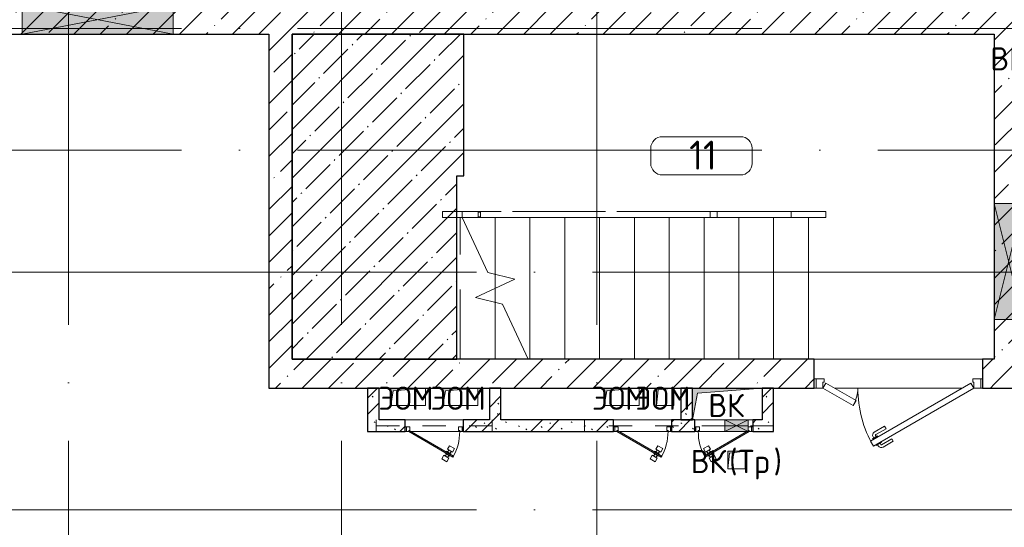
# Model space of a CAD drawing. Header units: millimetres. Extents: x -30540 to 173936, y -11730 to 122288.
# Tile 97 of 116: x 96233 to 104718, y 81500 to 85875. Entities that reach past the tile are written whole.
import ezdxf

# ---------------------------------------------------------------- set-up
doc = ezdxf.new("R2010")
doc.units = ezdxf.units.MM
for name, pattern in [('3_ Штрих_ 1 х 1 мм', [400, 200, -200]), ('ADSK_Линия сетки', [5000, 4000, -500, 0, -500]), ('ADSK_Сверху_3_', [900, 600, -300]), ('ADSK_Сверху_5_', [900, 600, -300]), ('Штриховая', [1000, 600, -400])]:
    doc.linetypes.add(name, pattern=pattern)
for name, color, linetype, lineweight in [('_Сверху_ - Линия разреза ограждения', 7, 'ADSK_Сверху_5_', 18), ('_Сверху_ - Перила', 7, 'ADSK_Сверху_5_', 18), ('A-____-NOTE-TEXT', 7, 'Continuous', 18), ('A-AREA-____-IDEN', 7, 'Continuous', 9), ('A-DOOR-____-MCUT', 7, 'Continuous', 9), ('A-DOOR-____-OTLN', 7, 'Continuous', 18), ('A-DOOR-FRAM-MCUT', 7, 'Continuous', 9), ('A-FLOR-____-MCUT', 7, 'Continuous', 40), ('A-FLOR-____-OTLN', 7, 'Continuous', 18), ('A-FLOR-____-PATT', 7, 'Continuous', 18), ('A-GLAZ-____-MCUT', 7, 'Continuous', 9), ('A-GLAZ-____-OTLN', 7, 'Continuous', 18), ('A-WALL-____-MCUT', 7, 'Continuous', 40), ('A-WALL-____-PATT', 7, 'Continuous', 40), ('I-WALL-____-MCUT', 7, 'Continuous', 40), ('I-WALL-____-OTLN', 7, 'Continuous', 18), ('M-EQPM-____-OTLN', 7, 'Continuous', 18), ('S-BEAM-____-OTLN', 7, 'Continuous', 18), ('S-GRID-____-OTLN', 7, 'Continuous', 9), ('S-STRS-____-MBND', 7, 'ADSK_Сверху_5_', 18), ('S-STRS-____-OTLN', 7, 'Continuous', 18), ('Ограждение', 7, 'Continuous', 18), ('Опоры', 7, 'Continuous', 18), ('Перила', 7, 'Continuous', 18), ('Поручни', 7, 'Continuous', 18)]:
    doc.layers.add(name, color=color, linetype=linetype, lineweight=lineweight)
doc.styles.add('GOST Common', font='GOST_Common.ttf', dxfattribs={"height": 200})
doc.styles.add('GOST Common_4', font='GOST_Common.ttf', dxfattribs={"height": 250})
pattern_1 = [(45, (0, 0), (-228.0985, 228.0985), []), (45, (228.1, 0), (-228.0985, 228.0985), [403.225, -80.645, 6.706, -73.939])]
pattern_2 = [(135, (300.56, 377.28), (-565.6854, 6e-14), [10, -790]), (135, (349.8, 474.73), (-565.6854, 6e-14), [10, -790]), (135, (423.93, 473.06), (-565.6854, 6e-14), [10, -790]), (135, (229.92, 447.9), (-565.6854, 6e-14), [10, -790]), (135, (155.08, 447.9), (-565.6854, 6e-14), [10, -790]), (135, (114.9, 369.03), (-565.6854, 6e-14), [10, -790]), (135, (132.43, 285.8), (-565.6854, 6e-14), [10, -790]), (135, (214.66, 322), (-565.6854, 6e-14), [10, -790]), (135, (198.16, 261.88), (-565.6854, 6e-14), [10, -790]), (135, (45.2, 272.9), (-565.6854, 6e-14), [10, -790]), (135, (42.32, 336.16), (-565.6854, 6e-14), [10, -790]), (135, (92.26, 192.24), (-565.6854, 6e-14), [10, -790]), (135, (7.07, 149.2), (-565.6854, 6e-14), [10, -790]), (135, (80.6, 95.1), (-565.6854, 6e-14), [10, -790]), (135, (79.53, 36.94), (-565.6854, 6e-14), [10, -790]), (135, (153.87, 74.56), (-565.6854, 6e-14), [10, -790]), (135, (228.35, 124.8), (-565.6854, 6e-14), [10, -790]), (135, (279.75, 180.4), (-565.6854, 6e-14), [10, -790]), (135, (282.9, 31.63), (-565.6854, 6e-14), [10, -790]), (135, (377.38, 53.45), (-565.6854, 6e-14), [10, -790]), (135, (352.28, 102.7), (-565.6854, 6e-14), [10, -790]), (135, (354.05, 0), (-565.6854, 6e-14), [10, -790]), (135, (553.23, 16.45), (-565.6854, 6e-14), [10, -790]), (135, (542.38, 63.45), (-565.6854, 6e-14), [10, -790]), (135, (536.58, 239.3), (-565.6854, 6e-14), [10, -790]), (135, (475.85, 203.9), (-565.6854, 6e-14), [10, -790]), (135, (475.85, 316.54), (-565.6854, 6e-14), [10, -790]), (135, (520.8, 408.7), (-565.6854, 6e-14), [10, -790]), (135, (551.1, 470.8), (-565.6854, 6e-14), [10, -790]), (135, (235.25, 537.93), (-565.6854, 6e-14), [10, -790]), (135, (407.25, 547.65), (-565.6854, 6e-14), [10, -790]), (135, (94.5, 558.6), (-565.6854, 6e-14), [10, -790]), (135, (46.4, 532.3), (-565.6854, 6e-14), [10, -790]), (135, (85.56, 465.04), (-565.6854, 6e-14), [10, -790]), (135, (355.53, 181.14), (-565.6854, 6e-14), [10, -790]), (135, (362.23, 243.6), (-565.6854, 6e-14), [10, -790]), (135, (413.45, 344.1), (-565.6854, 6e-14), [10, -790]), (135, (286.3, 273.25), (-565.6854, 6e-14), [10, -790]), (135, (423.02, 263.72), (-565.6854, 6e-14), [10, -790]), (135, (162.94, 190.2), (-565.6854, 6e-14), [10, -790]), (135, (470.25, 120.93), (-565.6854, 6e-14), [10, -790]), (135, (484.48, 9.78), (-565.6854, 6e-14), [10, -790]), (45, (0, 212.13), (-565.6854, 0), []), (45, (212.13, 0), (-565.6854, 0), []), (45, (353.55, 0), (-565.6854, 0), []), (45, (0, 353.55), (-565.6854, 0), [])]

# ---------------------------------------------------------------- blocks, each defined once
blk = doc.blocks.new('АР_Дверь двупольная - 1450х2100h_1000_300__ЛК_EIS60-4318561-01 ЭМ')
at = {"layer": 'A-DOOR-____-MCUT', "color": 254, "lineweight": 15, "true_color": 0xcccccc}
for p, q in [((-650, 125), (216, 625)), ((216, 625), (241, 581.7)), ((241, 581.7), (-625, 81.7)), ((390.2, 275), (365.2, 231.7)), ((650, 125), (390.2, 275)), ((365.2, 231.7), (625, 81.7)), ((-625, 81.7), (-650, 125)), ((625, 81.7), (650, 125))]:
    blk.add_line(p, q, dxfattribs=at)
at = {"layer": 'A-DOOR-____-OTLN', "color": 254, "lineweight": 5, "true_color": 0xcccccc}
for p, q in [((43.8, 583.3), (132.6, 634.6)), ((56.3, 561.7), (145.1, 612.9)), ((190.4, 619.4), (147.1, 594.4)), ((147.1, 594.4), (151.1, 587.5)), ((157.9, 600.7), (151.9, 611.1)), ((179.5, 613.2), (173.5, 623.6)), ((194.4, 612.5), (190.4, 619.4)), ((56.3, 561.7), (43.8, 583.3)), ((106.3, 475), (195.1, 526.3)), ((180.1, 537.3), (176.1, 544.2)), ((223.4, 562.3), (180.1, 537.3)), ((190.9, 543.5), (196.9, 533.1)), ((212.5, 556), (218.6, 545.6)), ((219.4, 569.2), (223.4, 562.3)), ((106.3, 475), (118.8, 453.4)), ((118.8, 453.4), (207.6, 504.7))]:
    blk.add_line(p, q, dxfattribs=at)
for centre, radius, start, end in [((147.6, 608.6), 30, 30, 120), ((147.6, 608.6), 4.99, 30, 120), ((192.6, 530.6), 4.99, 300, 30), ((192.6, 530.6), 30, 300, 30)]:
    blk.add_arc(centre, radius, start, end, dxfattribs=at)
at = {"layer": 'A-DOOR-____-OTLN', "color": 254, "lineweight": 13, "true_color": 0xcccccc}
for centre, radius, start, end in [((-650, 125), 1000, 0, 30), ((650, 125), 300, 150, 180)]:
    blk.add_arc(centre, radius, start, end, dxfattribs=at)
at = {"layer": 'A-DOOR-FRAM-MCUT', "color": 254, "lineweight": 15, "true_color": 0xcccccc}
for p, q in [((-710, 125), (-725, 125)), ((-710, 125), (-650, 125)), ((-710, 45), (-710, 125)), ((-650, 125), (-650, 75)), ((710, 125), (650, 125)), ((650, 125), (650, 75)), ((710, 45), (710, 125)), ((710, 125), (725, 125)), ((-710, 45), (-725, 45)), ((-640, 45), (-710, 45)), ((-650, 75), (-640, 75)), ((-640, 75), (-640, 45)), ((650, 75), (640, 75)), ((640, 75), (640, 45)), ((640, 45), (710, 45)), ((710, 45), (725, 45))]:
    blk.add_line(p, q, dxfattribs=at)
blk = doc.blocks.new('АР_Отверстие прямоугольное - ОВВ-4520822-01 ЭМ')
at = {"layer": 'A-GLAZ-____-OTLN', "lineweight": 13, "true_color": 0xf9f9f9}
blk.add_hatch(color=7, dxfattribs=at).paths.add_polyline_path([(-525, 125), (-525, -125), (775, -125), (775, 125)])
at = {"layer": 'A-GLAZ-____-MCUT', "color": 254, "lineweight": 15, "true_color": 0xcccccc}
for p, q in [((-525, 125), (-525, -125)), ((775, 125), (775, -125))]:
    blk.add_line(p, q, dxfattribs=at)
at = {"layer": 'A-GLAZ-____-OTLN', "color": 254, "lineweight": 5, "true_color": 0xcccccc}
for p, q in [((775, 125), (-525, -125)), ((-525, 125), (775, -125))]:
    blk.add_line(p, q, dxfattribs=at)
at = {"layer": 'A-GLAZ-____-OTLN', "color": 254, "lineweight": 13, "true_color": 0xcccccc}
for p, q in [((775, 125), (-525, 125)), ((-525, 125), (-525, -125)), ((775, -125), (775, 125)), ((-525, -125), (775, -125))]:
    blk.add_line(p, q, dxfattribs=at)
blk = doc.blocks.new('АР_Отверстие прямоугольное - ВК_К-4526024-01 ЭМ')
at = {"layer": 'A-GLAZ-____-OTLN', "lineweight": 13, "true_color": 0xf9f9f9}
blk.add_hatch(color=7, dxfattribs=at).paths.add_polyline_path([(25, 50), (25, -50), (225, -50), (225, 50)])
at = {"layer": 'A-GLAZ-____-MCUT', "color": 254, "lineweight": 15, "true_color": 0xcccccc}
for p, q in [((25, 50), (25, -50)), ((225, 50), (225, -50))]:
    blk.add_line(p, q, dxfattribs=at)
at = {"layer": 'A-GLAZ-____-OTLN', "color": 254, "lineweight": 5, "true_color": 0xcccccc}
for p, q in [((225, 50), (25, -50)), ((25, 50), (225, -50))]:
    blk.add_line(p, q, dxfattribs=at)
at = {"layer": 'A-GLAZ-____-OTLN', "color": 254, "lineweight": 13, "true_color": 0xcccccc}
for p, q in [((225, 50), (25, 50)), ((25, 50), (25, -50)), ((225, -50), (225, 50)), ((25, -50), (225, -50))]:
    blk.add_line(p, q, dxfattribs=at)
blk = doc.blocks.new('АР_Дверь однопольная - 500х1300h_400__ВК_СС-4500923-01 ЭМ')
at = {"layer": 'A-DOOR-____-MCUT', "color": 254, "lineweight": 15, "true_color": 0xcccccc}
for p, q in [((161.1, 270), (-220, 50)), ((-200, 50), (166.1, 261.3)), ((166.1, 261.3), (161.1, 270)), ((-220, 50), (-215, 41.3)), ((-215, 41.3), (-210, 44.2)), ((-210, 44.2), (-200, 50))]:
    blk.add_line(p, q, dxfattribs=at)
at = {"layer": 'A-DOOR-____-OTLN', "color": 254, "lineweight": 5, "true_color": 0xcccccc}
for p, q in [((109.4, 309.5), (66.1, 284.5)), ((66.1, 284.5), (83.6, 254.2)), ((83.6, 254.2), (126.9, 279.2)), ((136.9, 261.8), (93.6, 236.8)), ((104.9, 243.3), (94.9, 260.7)), ((126.9, 279.2), (109.4, 309.5)), ((125.6, 255.3), (115.6, 272.6)), ((139.4, 257.5), (136.9, 261.8)), ((93.6, 236.8), (96.1, 232.5)), ((103.6, 219.5), (101.1, 223.8)), ((146.9, 244.5), (103.6, 219.5)), ((156.9, 227.2), (113.6, 202.2)), ((113.6, 202.2), (131.1, 171.9)), ((114.9, 226), (124.9, 208.7)), ((131.1, 171.9), (174.4, 196.9)), ((135.6, 238), (145.6, 220.7)), ((144.4, 248.8), (146.9, 244.5)), ((174.4, 196.9), (156.9, 227.2))]:
    blk.add_line(p, q, dxfattribs=at)
at = {"layer": 'A-DOOR-____-OTLN', "color": 254, "lineweight": 13, "true_color": 0xcccccc}
blk.add_arc((-220, 50), 440, 360, 30, dxfattribs=at)
at = {"layer": 'A-DOOR-FRAM-MCUT', "color": 254, "lineweight": 15, "true_color": 0xcccccc}
for p, q in [((-240, 50), (-250, 50)), ((-240, 10), (-250, 10)), ((-220, 50), (-240, 50)), ((-240, 50), (-240, 10)), ((-240, 10), (-210, 10)), ((-220, 40), (-220, 50)), ((-210, 40), (-220, 40)), ((-210, 10), (-210, 40)), ((220, 40), (210, 40)), ((210, 40), (210, 10)), ((210, 10), (240, 10)), ((240, 50), (220, 50)), ((220, 50), (220, 40)), ((240, 10), (240, 50)), ((240, 50), (250, 50)), ((240, 10), (250, 10))]:
    blk.add_line(p, q, dxfattribs=at)
blk = doc.blocks.new('АР_Отверстие прямоугольное - ОВВ-4527978-01 ЭМ')
at = {"layer": 'A-GLAZ-____-OTLN', "lineweight": 13, "true_color": 0xf9f9f9}
blk.add_hatch(color=7, dxfattribs=at).paths.add_polyline_path([(-375, -125), (625, -125), (625, 125), (-375, 125)])
at = {"layer": 'A-GLAZ-____-MCUT', "color": 254, "lineweight": 15, "true_color": 0xcccccc}
for p, q in [((-375, 125), (-375, -125)), ((625, 125), (625, -125))]:
    blk.add_line(p, q, dxfattribs=at)
at = {"layer": 'A-GLAZ-____-OTLN', "color": 254, "lineweight": 5, "true_color": 0xcccccc}
for p, q in [((625, 125), (-375, -125)), ((-375, 125), (625, -125))]:
    blk.add_line(p, q, dxfattribs=at)
at = {"layer": 'A-GLAZ-____-OTLN', "color": 254, "lineweight": 13, "true_color": 0xcccccc}
for p, q in [((625, 125), (-375, 125)), ((-375, 125), (-375, -125)), ((625, -125), (625, 125)), ((-375, -125), (625, -125))]:
    blk.add_line(p, q, dxfattribs=at)
blk = doc.blocks.new('Ограждение - Ограждение-3997223-01 ЭМ')
at = {"layer": '_Сверху_ - Линия разреза ограждения', "color": 254, "linetype": 'ADSK_Сверху_3_', "lineweight": 13, "true_color": 0xcccccc}
for p in [(36847.3, 29070.4), (37545, 29070.4)]:
    blk.add_line(p, (34847.5, 29070.4), dxfattribs=at)
at = {"layer": 'Поручни', "color": 254, "lineweight": 13, "true_color": 0xcccccc}
for p, q in [((34847.5, 29020.4), (34847.5, 29070.4)), ((36847.3, 29020.4), (34847.5, 29020.4)), ((37545, 29020.4), (34847.5, 29020.4)), ((37545, 29070.4), (37545, 29020.4))]:
    blk.add_line(p, q, dxfattribs=at)
blk = doc.blocks.new('Тип перил - Перила_Внутренний_-4052597-01 ЭМ')
at = {"layer": 'Перила', "color": 254, "lineweight": 13, "true_color": 0xcccccc}
for p, q in [((36909.5, 29070.4), (36847.3, 29070.4)), ((36847.3, 29070.4), (36847.3, 29020.4)), ((36847.3, 29020.4), (36909.5, 29020.4)), ((36909.5, 29020.4), (36909.5, 29070.4)), ((36909.5, 29070.4), (37545, 29070.4)), ((37545, 29020.4), (36909.5, 29020.4)), ((37545, 29070.4), (37545, 29020.4))]:
    blk.add_line(p, q, dxfattribs=at)
blk = doc.blocks.new('Тип перил - Перила_Внутренний_-V87-01 ЭМ')
at = {"layer": '_Сверху_ - Перила', "color": 254, "linetype": 'ADSK_Сверху_3_', "lineweight": 13, "true_color": 0xcccccc}
for p, q in [((34847.5, 29020.4), (34847.5, 29070.4)), ((37545, 29070.4), (34847.5, 29070.4)), ((37545, 29020.4), (34847.5, 29020.4)), ((37545, 29020.4), (37545, 29070.4))]:
    blk.add_line(p, q, dxfattribs=at)
blk = doc.blocks.new('PRJ_Опора_Прямоугольная_КТорцу_1эт - PRJ_Опора_Прямоугольная_КТорцу_1эт-V88-01 ЭМ')
at = {"layer": 'Опоры', "color": 254, "lineweight": 13, "true_color": 0xcccccc}
for p, q in [((0, 20), (-20, 20)), ((-20, 20), (-20, -20)), ((-20, -20), (0, -20))]:
    blk.add_line(p, q, dxfattribs=at)
blk = doc.blocks.new('Ограждение - Ограждение-4052674-01 ЭМ')
at = {"layer": '_Сверху_ - Линия разреза ограждения', "color": 254, "linetype": 'ADSK_Сверху_3_', "lineweight": 13, "true_color": 0xcccccc}
for p, q in [((34542.5, 29020.4), (34542.5, 29070.4)), ((34710.6, 29070.4), (34542.5, 29070.4)), ((34542.5, 29020.4), (34542.5, 29070.4)), ((34710.6, 29070.4), (34542.5, 29070.4)), ((34710.6, 29020.4), (34542.5, 29020.4)), ((34710.6, 29020.4), (34542.5, 29020.4))]:
    blk.add_line(p, q, dxfattribs=at)
at = {"layer": 'Поручни', "color": 254, "lineweight": 13, "true_color": 0xcccccc}
for p, q in [((34710.6, 29070.4), (34710.6, 29020.4)), ((34710.6, 29070.4), (34710.6, 29020.4)), ((34847.5, 29070.4), (34710.6, 29070.4)), ((34847.5, 29020.4), (34710.6, 29020.4)), ((34847.5, 29070.4), (34847.5, 29020.4))]:
    blk.add_line(p, q, dxfattribs=at)
blk = doc.blocks.new('Ограждение - Ограждение-4052812-01 ЭМ')
at = {"layer": 'Поручни', "color": 254, "lineweight": 13, "true_color": 0xcccccc}
for p, q in [((37545, 29020.4), (37545, 29070.4)), ((37845, 29070.4), (37545, 29070.4)), ((37845, 29020.4), (37545, 29020.4)), ((37845, 29070.4), (37845, 29020.4))]:
    blk.add_line(p, q, dxfattribs=at)
blk = doc.blocks.new('АР_Дверь однопольная - 500х1300h_400__ЭОМ_СС_EI60-V89-01 ЭМ')
at = {"layer": 'A-DOOR-____-MCUT', "color": 254, "lineweight": 15, "true_color": 0xcccccc}
for p, q in [((-161.1, 270), (-166.1, 261.3)), ((-166.1, 261.3), (215, 41.3)), ((220, 50), (-161.1, 270)), ((215, 41.3), (220, 50))]:
    blk.add_line(p, q, dxfattribs=at)
at = {"layer": 'A-DOOR-____-OTLN', "color": 254, "lineweight": 5, "true_color": 0xcccccc}
for p, q in [((-139.4, 257.5), (-136.9, 261.8)), ((-136.9, 261.8), (-93.6, 236.8)), ((-126.9, 279.2), (-109.4, 309.5)), ((-83.6, 254.2), (-126.9, 279.2)), ((-125.6, 255.3), (-115.6, 272.6)), ((-109.4, 309.5), (-66.1, 284.5)), ((-104.9, 243.3), (-94.9, 260.7)), ((-66.1, 284.5), (-83.6, 254.2)), ((-174.4, 196.9), (-156.9, 227.2)), ((-131.1, 171.9), (-174.4, 196.9)), ((-156.9, 227.2), (-113.6, 202.2)), ((-144.4, 248.8), (-146.9, 244.5)), ((-146.9, 244.5), (-103.6, 219.5)), ((-135.6, 238), (-145.6, 220.7)), ((-113.6, 202.2), (-131.1, 171.9)), ((-114.9, 226), (-124.9, 208.7)), ((-103.6, 219.5), (-101.1, 223.8)), ((-93.6, 236.8), (-96.1, 232.5))]:
    blk.add_line(p, q, dxfattribs=at)
at = {"layer": 'A-DOOR-____-OTLN', "color": 254, "lineweight": 13, "true_color": 0xcccccc}
blk.add_arc((220, 50), 440, 150, 180, dxfattribs=at)
at = {"layer": 'A-DOOR-FRAM-MCUT', "color": 254, "lineweight": 15, "true_color": 0xcccccc}
for p, q in [((-240, 50), (-250, 50)), ((-240, 10), (-250, 10)), ((-220, 50), (-240, 50)), ((-240, 50), (-240, 10)), ((-240, 10), (-210, 10)), ((-220, 40), (-220, 50)), ((-210, 40), (-220, 40)), ((-210, 10), (-210, 40)), ((220, 40), (210, 40)), ((210, 40), (210, 10)), ((210, 10), (240, 10)), ((240, 50), (220, 50)), ((220, 50), (220, 40)), ((240, 10), (240, 50)), ((240, 50), (250, 50)), ((240, 10), (250, 10))]:
    blk.add_line(p, q, dxfattribs=at)
blk = doc.blocks.new('АР_Дверь однопольная - 500х1300h_400__ВК_СС-4505114-01 ЭМ')
at = {"layer": 'A-DOOR-____-MCUT', "color": 254, "lineweight": 15, "true_color": 0xcccccc}
for p, q in [((-161.1, 270), (-166.1, 261.3)), ((-166.1, 261.3), (215, 41.3)), ((220, 50), (-161.1, 270)), ((215, 41.3), (220, 50))]:
    blk.add_line(p, q, dxfattribs=at)
at = {"layer": 'A-DOOR-____-OTLN', "color": 254, "lineweight": 5, "true_color": 0xcccccc}
for p, q in [((-139.4, 257.5), (-136.9, 261.8)), ((-136.9, 261.8), (-93.6, 236.8)), ((-126.9, 279.2), (-109.4, 309.5)), ((-83.6, 254.2), (-126.9, 279.2)), ((-125.6, 255.3), (-115.6, 272.6)), ((-109.4, 309.5), (-66.1, 284.5)), ((-104.9, 243.3), (-94.9, 260.7)), ((-66.1, 284.5), (-83.6, 254.2)), ((-174.4, 196.9), (-156.9, 227.2)), ((-131.1, 171.9), (-174.4, 196.9)), ((-156.9, 227.2), (-113.6, 202.2)), ((-144.4, 248.8), (-146.9, 244.5)), ((-146.9, 244.5), (-103.6, 219.5)), ((-135.6, 238), (-145.6, 220.7)), ((-113.6, 202.2), (-131.1, 171.9)), ((-114.9, 226), (-124.9, 208.7)), ((-103.6, 219.5), (-101.1, 223.8)), ((-93.6, 236.8), (-96.1, 232.5))]:
    blk.add_line(p, q, dxfattribs=at)
at = {"layer": 'A-DOOR-____-OTLN', "color": 254, "lineweight": 13, "true_color": 0xcccccc}
blk.add_arc((220, 50), 440, 150, 180, dxfattribs=at)
at = {"layer": 'A-DOOR-FRAM-MCUT', "color": 254, "lineweight": 15, "true_color": 0xcccccc}
for p, q in [((-240, 50), (-250, 50)), ((-240, 10), (-250, 10)), ((-220, 50), (-240, 50)), ((-240, 50), (-240, 10)), ((-240, 10), (-210, 10)), ((-220, 40), (-220, 50)), ((-210, 40), (-220, 40)), ((-210, 10), (-210, 40)), ((220, 40), (210, 40)), ((210, 40), (210, 10)), ((210, 10), (240, 10)), ((240, 50), (220, 50)), ((220, 50), (220, 40)), ((240, 10), (240, 50)), ((240, 50), (250, 50)), ((240, 10), (250, 10))]:
    blk.add_line(p, q, dxfattribs=at)
blk = doc.blocks.new('АР_Перемычка - 100_Ар_10x2_250-250-V92-01 ЭМ')
at = {"layer": 'S-BEAM-____-OTLN', "color": 254, "linetype": '3_ Штрих_ 1 х 1 мм', "lineweight": 15, "true_color": 0xdcdcdc}
for p, q in [((-500, 50), (-500, -50)), ((500, 50), (500, -50)), ((-500, 0), (500, 0))]:
    blk.add_line(p, q, dxfattribs=at)
blk = doc.blocks.new('АР_Перемычка - 100_Уx1_75x5__880-250-4580856-01 ЭМ')
at = {"layer": 'S-BEAM-____-OTLN', "color": 254, "linetype": '3_ Штрих_ 1 х 1 мм', "lineweight": 15, "true_color": 0xdcdcdc}
for p, q in [((-1130, 50), (-1130, -50)), ((500, 50), (500, -50)), ((-1130, 0), (-910, 0)), ((-910, 0), (-710, 0)), ((-710, 0), (500, 0))]:
    blk.add_line(p, q, dxfattribs=at)
blk = doc.blocks.new('АР_Канал вертикальный прямоугольный - ВК_Тр_-2674209-01 ЭМ')
at = {"layer": 'M-EQPM-____-OTLN', "lineweight": 13, "true_color": 0xe2e2e2}
blk.add_hatch(color=254, dxfattribs=at).paths.add_polyline_path([(-75, -75), (-60, 60), (75, 75), (-75, 75)])
at = {"layer": 'M-EQPM-____-OTLN', "color": 253, "lineweight": 13, "true_color": 0xaaaaaa}
for p, q in [((75, 75), (-75, 75)), ((-75, 75), (-75, -75)), ((75, 75), (-75, 75)), ((-75, 75), (-75, -75)), ((-75, -75), (-75, 75)), ((-75, 75), (75, 75)), ((-75, -75), (-60, 60)), ((-75, -75), (-60, 60)), ((-60, 60), (75, 75)), ((-60, 60), (75, 75)), ((75, -75), (75, 75)), ((75, 75), (75, -75)), ((-75, -75), (75, -75)), ((75, -75), (-75, -75))]:
    blk.add_line(p, q, dxfattribs=at)
blk = doc.blocks.new('АР_Канал вертикальный прямоугольный - ЭОМ-3567079-01 ЭМ')
at = {"layer": 'M-EQPM-____-OTLN', "lineweight": 13, "true_color": 0xe2e2e2}
blk.add_hatch(color=254, dxfattribs=at).paths.add_polyline_path([(-150, -75), (-127.5, 52.5), (150, 75), (-150, 75)])
at = {"layer": 'M-EQPM-____-OTLN', "color": 253, "lineweight": 13, "true_color": 0xaaaaaa}
for p, q in [((150, 75), (-150, 75)), ((-150, 75), (-150, -75)), ((150, 75), (-150, 75)), ((-150, 75), (-150, -75)), ((-150, -75), (-150, 75)), ((-150, 75), (150, 75)), ((-150, -75), (-127.5, 52.5)), ((-150, -75), (-127.5, 52.5)), ((-127.5, 52.5), (150, 75)), ((-127.5, 52.5), (150, 75)), ((150, -75), (150, 75)), ((150, 75), (150, -75)), ((-150, -75), (150, -75)), ((150, -75), (-150, -75))]:
    blk.add_line(p, q, dxfattribs=at)
blk = doc.blocks.new('АР_Канал вертикальный прямоугольный - ЭОМ-3567080-01 ЭМ')
at = {"layer": 'M-EQPM-____-OTLN', "lineweight": 13, "true_color": 0xe2e2e2}
blk.add_hatch(color=254, dxfattribs=at).paths.add_polyline_path([(-75, -75), (-60, 60), (75, 75), (-75, 75)])
at = {"layer": 'M-EQPM-____-OTLN', "color": 253, "lineweight": 13, "true_color": 0xaaaaaa}
for p, q in [((75, 75), (-75, 75)), ((-75, 75), (-75, -75)), ((75, 75), (-75, 75)), ((-75, 75), (-75, -75)), ((-75, -75), (-75, 75)), ((-75, 75), (75, 75)), ((-75, -75), (-60, 60)), ((-75, -75), (-60, 60)), ((-60, 60), (75, 75)), ((-60, 60), (75, 75)), ((75, -75), (75, 75)), ((75, 75), (75, -75)), ((-75, -75), (75, -75)), ((75, -75), (-75, -75))]:
    blk.add_line(p, q, dxfattribs=at)
blk = doc.blocks.new('АР_Канал вертикальный прямоугольный - ВК-3567058-01 ЭМ')
at = {"layer": 'M-EQPM-____-OTLN', "lineweight": 13, "true_color": 0xe2e2e2}
blk.add_hatch(color=254, dxfattribs=at).paths.add_polyline_path([(-300, -137.5), (-256.25, 93.75), (300, 137.5), (-300, 137.5)])
at = {"layer": 'M-EQPM-____-OTLN', "color": 253, "lineweight": 13, "true_color": 0xaaaaaa}
for p, q in [((300, 137.5), (-300, 137.5)), ((-300, 137.5), (-300, -137.5)), ((300, 137.5), (-300, 137.5)), ((-300, 137.5), (-300, -137.5)), ((-300, -137.5), (-300, 137.5)), ((-300, 137.5), (300, 137.5)), ((-300, -137.5), (-256.25, 93.75)), ((-300, -137.5), (-256.25, 93.75)), ((-256.25, 93.75), (300, 137.5)), ((-256.25, 93.75), (300, 137.5)), ((300, -137.5), (300, 137.5)), ((300, 137.5), (300, -137.5)), ((-300, -137.5), (300, -137.5)), ((300, -137.5), (-300, -137.5))]:
    blk.add_line(p, q, dxfattribs=at)
blk = doc.blocks.new('Наметкина 10_РД_АР_К3_отсоединено_rvt-1-01 ЭМ')
at = {"layer": 'A-FLOR-____-PATT', "lineweight": 5, "true_color": 0xcccccc}
h = blk.add_hatch(dxfattribs=at)
h.set_pattern_fill('FP_54', color=254, style=0, pattern_type=2)
h.set_pattern_definition([(45, (0, 0), (-210.0107, 210.0107), [297, -49.5, 9.9, -49.5]), (45, (0, 209.88), (-210.0107, 210.0107), [])])
h.paths.add_polyline_path([(98580.3, 82950), (100000.3, 82950), (100000.3, 84530), (100060.3, 84530), (100060.3, 85750), (98580.3, 85750), (98580.3, 85230.7)])
at = {"layer": 'A-WALL-____-PATT', "lineweight": 5, "true_color": 0xcccccc}
h = blk.add_hatch(dxfattribs=at)
h.set_pattern_fill('FP_27', color=254, style=0, pattern_type=2)
h.set_pattern_definition(pattern_1)
h.paths.add_polyline_path([(92072.8, 85750), (107255.3, 85750), (107255.3, 86000), (88680.3, 86000), (88680.3, 85750), (92030.3, 85750)])
h = blk.add_hatch(dxfattribs=at)
h.set_pattern_fill('FP_27', color=254, style=0, pattern_type=2)
h.set_pattern_definition(pattern_1)
h.paths.add_polyline_path([(98580.3, 82950), (98580.3, 85750), (98380.3, 85750), (98380.3, 82950)])
h = blk.add_hatch(dxfattribs=at)
h.set_pattern_fill('FP_27', color=254, style=0, pattern_type=2)
h.set_pattern_definition(pattern_1)
h.paths.add_polyline_path([(104880.3, 82700), (104880.3, 85750), (104630.3, 85750), (104630.3, 82700)])
h = blk.add_hatch(dxfattribs=at)
h.set_pattern_fill('FP_27', color=254, style=0, pattern_type=2)
h.set_pattern_definition(pattern_1)
h.paths.add_polyline_path([(101570.3, 82700), (103080.3, 82700), (103080.3, 82950), (98380.3, 82950), (98380.3, 82700), (101292.8, 82700)])
h.paths.add_polyline_path([(104630.3, 82700), (104630.3, 82950), (104530.3, 82950), (104530.3, 82700)])
h = blk.add_hatch(dxfattribs=at)
h.set_pattern_fill('FP_51', color=254, style=0, pattern_type=2)
h.set_pattern_definition(pattern_2)
h.paths.add_polyline_path([(99330.3, 82325), (99330.3, 82700), (99230.3, 82700), (99230.3, 82325)])
h = blk.add_hatch(dxfattribs=at)
h.set_pattern_fill('FP_51', color=254, style=0, pattern_type=2)
h.set_pattern_definition(pattern_2)
h.paths.add_polyline_path([(100380.3, 82325), (100380.3, 82700), (100280.3, 82700), (100280.3, 82325)])
h = blk.add_hatch(dxfattribs=at)
h.set_pattern_fill('FP_51', color=254, style=0, pattern_type=2)
h.set_pattern_definition(pattern_2)
h.paths.add_polyline_path([(102030.3, 82425), (102030.3, 82700), (101930.3, 82700), (101930.3, 82425)])
h = blk.add_hatch(dxfattribs=at)
h.set_pattern_fill('FP_51', color=254, style=0, pattern_type=2)
h.set_pattern_definition(pattern_2)
h.paths.add_polyline_path([(102630.3, 82325), (102730.3, 82325), (102730.3, 82700), (102630.3, 82700), (102630.3, 82339.4)])
h = blk.add_hatch(dxfattribs=at)
h.set_pattern_fill('FP_51', color=254, style=0, pattern_type=2)
h.set_pattern_definition(pattern_2)
h.paths.add_polyline_path([(100055.3, 82325), (100280.3, 82325), (100280.3, 82425), (100055.3, 82425), (100055.3, 82339.4)])
h.paths.add_polyline_path([(99330.3, 82325), (99555.3, 82325), (99555.3, 82425), (99330.3, 82425), (99330.3, 82339.4)])
h = blk.add_hatch(dxfattribs=at)
h.set_pattern_fill('FP_51', color=254, style=0, pattern_type=2)
h.set_pattern_definition(pattern_2)
h.paths.add_polyline_path([(101350.3, 82325), (101350.3, 82425), (100380.3, 82425), (100380.3, 82325)])
h.paths.add_polyline_path([(102550.3, 82325), (102630.3, 82325), (102630.3, 82425), (102550.3, 82425), (102550.3, 82339.4)])
h.paths.add_polyline_path([(102050.3, 82325), (102050.3, 82425), (101850.3, 82425), (101850.3, 82325)])
at = {"layer": 'A-FLOR-____-MCUT', "color": 254, "lineweight": 30, "true_color": 0xcccccc}
for p, q in [((100060.3, 85750), (98580.3, 85750)), ((98580.3, 85750), (98580.3, 82950)), ((100060.3, 84530), (100060.3, 85750)), ((100000.3, 82950), (100000.3, 84530)), ((100000.3, 84530), (100060.3, 84530)), ((98580.3, 82950), (100000.3, 82950))]:
    blk.add_line(p, q, dxfattribs=at)
at = {"layer": 'A-FLOR-____-OTLN', "color": 254, "lineweight": 13, "true_color": 0xcccccc}
for p, q in [((103080.3, 82950), (104530.3, 82950)), ((103095.3, 82700), (103080.3, 82700)), ((104355.3, 82700), (103255.3, 82700)), ((104530.3, 82700), (104515.3, 82700))]:
    blk.add_line(p, q, dxfattribs=at)
at = {"layer": 'A-WALL-____-MCUT', "color": 254, "lineweight": 30, "true_color": 0xcccccc}
for p, q in [((95580.3, 85750), (96255.3, 85750)), ((96255.3, 85750), (97555.3, 85750)), ((97555.3, 85750), (98380.3, 85750)), ((98380.3, 85750), (98380.3, 82950)), ((98580.3, 85750), (104630.3, 85750)), ((98580.3, 82950), (98580.3, 85750)), ((104630.3, 85750), (104630.3, 84290)), ((104630.3, 84290), (104630.3, 83290)), ((104630.3, 83290), (104630.3, 82950)), ((98380.3, 82950), (98380.3, 82700)), ((103080.3, 82950), (98580.3, 82950)), ((103080.3, 82700), (103080.3, 82950)), ((104630.3, 82950), (104530.3, 82950)), ((104530.3, 82950), (104530.3, 82700)), ((98380.3, 82700), (103080.3, 82700)), ((104530.3, 82700), (104630.3, 82700)), ((104630.3, 82700), (104880.3, 82700))]:
    blk.add_line(p, q, dxfattribs=at)
at = {"layer": 'I-WALL-____-MCUT', "color": 254, "lineweight": 30, "true_color": 0xcccccc}
for p, q in [((99230.3, 82700), (99230.3, 82325)), ((99330.3, 82700), (99230.3, 82700)), ((99330.3, 82425), (99330.3, 82700)), ((100280.3, 82700), (100280.3, 82425)), ((100380.3, 82700), (100280.3, 82700)), ((100380.3, 82425), (100380.3, 82700)), ((101930.3, 82700), (101930.3, 82425)), ((102030.3, 82700), (101930.3, 82700)), ((102030.3, 82425), (102030.3, 82700)), ((102630.3, 82700), (102630.3, 82425)), ((102730.3, 82700), (102630.3, 82700)), ((102730.3, 82325), (102730.3, 82700)), ((99555.3, 82425), (99330.3, 82425)), ((99555.3, 82325), (99555.3, 82425)), ((100280.3, 82425), (100055.3, 82425)), ((100055.3, 82425), (100055.3, 82325)), ((101350.3, 82425), (100380.3, 82425)), ((101350.3, 82325), (101350.3, 82425)), ((102050.3, 82425), (101850.3, 82425)), ((101850.3, 82425), (101850.3, 82325)), ((101930.3, 82425), (102030.3, 82425)), ((102050.3, 82325), (102050.3, 82425)), ((102630.3, 82425), (102550.3, 82425)), ((102550.3, 82425), (102550.3, 82325)), ((99230.3, 82325), (99330.3, 82325)), ((99330.3, 82325), (99555.3, 82325)), ((100055.3, 82325), (100280.3, 82325)), ((100280.3, 82325), (100380.3, 82325)), ((100380.3, 82325), (101350.3, 82325)), ((101850.3, 82325), (102050.3, 82325)), ((102550.3, 82325), (102630.3, 82325)), ((102630.3, 82325), (102730.3, 82325))]:
    blk.add_line(p, q, dxfattribs=at)
at = {"layer": 'I-WALL-____-OTLN', "color": 254, "lineweight": 13, "true_color": 0xcccccc}
for p, q in [((99555.3, 82425), (100055.3, 82425)), ((101350.3, 82425), (101850.3, 82425)), ((102050.3, 82425), (102310.3, 82425)), ((102310.3, 82425), (102510.3, 82425)), ((102510.3, 82425), (102550.3, 82425)), ((99565.3, 82325), (99555.3, 82325)), ((100025.3, 82325), (99605.3, 82325)), ((100055.3, 82325), (100045.3, 82325)), ((101360.3, 82325), (101350.3, 82325)), ((101820.3, 82325), (101400.3, 82325)), ((101850.3, 82325), (101840.3, 82325)), ((102060.3, 82325), (102050.3, 82325)), ((102310.3, 82325), (102080.3, 82325)), ((102500.3, 82325), (102310.3, 82325)), ((102550.3, 82325), (102540.3, 82325))]:
    blk.add_line(p, q, dxfattribs=at)
at = {"layer": 'S-STRS-____-MBND', "color": 254, "linetype": 'ADSK_Сверху_3_', "lineweight": 13, "true_color": 0xcccccc}
for p, q in [((100030.3, 82950), (100030.3, 84170)), ((100045.8, 84170), (100030.3, 84170)), ((100330.3, 83560), (100330.3, 83680.5)), ((100330.3, 83560), (100330.3, 83680.5)), ((100330.3, 82950), (100330.3, 83439.5)), ((100330.3, 82950), (100330.3, 83439.5)), ((100212.1, 82950), (100030.3, 82950))]:
    blk.add_line(p, q, dxfattribs=at)
at = {"layer": 'S-STRS-____-MBND', "color": 254, "linetype": 'Continuous', "lineweight": 13, "true_color": 0xcccccc}
for p, q in [((100045.8, 84170), (100266.9, 83696)), ((100266.9, 83696), (100500.2, 83639.2)), ((100500.2, 83639.2), (100160.4, 83480.8)), ((100160.4, 83480.8), (100393.7, 83424.1)), ((100393.7, 83424.1), (100614.7, 82950))]:
    blk.add_line(p, q, dxfattribs=at)
at = {"layer": 'S-STRS-____-OTLN', "color": 254, "lineweight": 13, "true_color": 0xcccccc}
for p, q in [((100330.3, 84170), (100045.8, 84170)), ((100630.3, 84170), (100330.3, 84170)), ((100330.3, 83680.5), (100330.3, 84170)), ((100930.3, 84170), (100630.3, 84170)), ((100630.3, 82950), (100630.3, 84170)), ((101230.3, 84170), (100930.3, 84170)), ((100930.3, 82950), (100930.3, 84170)), ((101530.3, 84170), (101230.3, 84170)), ((101230.3, 82950), (101230.3, 84170)), ((101830.3, 84170), (101530.3, 84170)), ((101530.3, 82950), (101530.3, 84170)), ((102130.3, 84170), (101830.3, 84170)), ((101830.3, 82950), (101830.3, 84170)), ((102430.3, 84170), (102130.3, 84170)), ((102130.3, 82950), (102130.3, 84170)), ((102730.3, 84170), (102430.3, 84170)), ((102430.3, 82950), (102430.3, 84170)), ((103030.3, 84170), (102730.3, 84170)), ((102730.3, 82950), (102730.3, 84170)), ((103030.3, 82950), (103030.3, 84170)), ((100330.3, 83439.5), (100330.3, 83560))]:
    blk.add_line(p, q, dxfattribs=at)
at = {"layer": 'S-STRS-____-OTLN', "color": 254, "linetype": 'Штриховая', "lineweight": 13, "true_color": 0xcccccc}
for p, q in [((100330.3, 83680.5), (100330.3, 84170)), ((100630.3, 82950), (100630.3, 84170)), ((100930.3, 82950), (100930.3, 84170)), ((101230.3, 82950), (101230.3, 84170)), ((101530.3, 82950), (101530.3, 84170)), ((101830.3, 82950), (101830.3, 84170)), ((102130.3, 82950), (102130.3, 84170)), ((102430.3, 82950), (102430.3, 84170)), ((102730.3, 82950), (102730.3, 84170)), ((103030.3, 82950), (103030.3, 84170)), ((100330.3, 83439.5), (100330.3, 83560))]:
    blk.add_line(p, q, dxfattribs=at)
at = {"layer": 'A-DOOR-____-OTLN', "color": 254, "lineweight": 13, "true_color": 0xcccccc, "rotation": 180}
for name, p in [('АР_Дверь двупольная - 1450х2100h_1000_300__ЛК_EIS60-4318561-01 ЭМ', (103805.3, 82825)), ('АР_Дверь однопольная - 500х1300h_400__ЭОМ_СС_EI60-V89-01 ЭМ', (99805.3, 82375)), ('АР_Дверь однопольная - 500х1300h_400__ВК_СС-4505114-01 ЭМ', (101600.3, 82375)), ('АР_Дверь однопольная - 500х1300h_400__ВК_СС-4500923-01 ЭМ', (102300.3, 82375))]:
    blk.add_blockref(name, p, dxfattribs=at)
at = {"layer": 'A-GLAZ-____-OTLN', "color": 254, "lineweight": 13, "true_color": 0xcccccc}
for name, p, rotation in [('АР_Отверстие прямоугольное - ОВВ-4520822-01 ЭМ', (97030.3, 85875), 180), ('АР_Отверстие прямоугольное - ОВВ-4527978-01 ЭМ', (104755.3, 83665), 90), ('АР_Отверстие прямоугольное - ВК_К-4526024-01 ЭМ', (102535.3, 82375), 180)]:
    blk.add_blockref(name, p, dxfattribs=dict(at, rotation=rotation))
at = {"layer": 'M-EQPM-____-OTLN', "color": 253, "lineweight": 5, "true_color": 0xaaaaaa}
for name, p in [('АР_Канал вертикальный прямоугольный - ЭОМ-3567079-01 ЭМ', (99580.3, 82625)), ('АР_Канал вертикальный прямоугольный - ЭОМ-3567079-01 ЭМ', (100030.3, 82625)), ('АР_Канал вертикальный прямоугольный - ЭОМ-3567079-01 ЭМ', (101420.3, 82625)), ('АР_Канал вертикальный прямоугольный - ЭОМ-3567080-01 ЭМ', (101795.3, 82625)), ('АР_Канал вертикальный прямоугольный - ВК-3567058-01 ЭМ', (102330.3, 82562.5)), ('АР_Канал вертикальный прямоугольный - ВК_Тр_-2674209-01 ЭМ', (102410.3, 82080))]:
    blk.add_blockref(name, p, dxfattribs=at)
at = {"layer": 'S-BEAM-____-OTLN', "color": 254, "lineweight": 13, "true_color": 0xcccccc, "rotation": 180}
for name, p in [('АР_Перемычка - 100_Ар_10x2_250-250-V92-01 ЭМ', (99805.3, 82375)), ('АР_Перемычка - 100_Уx1_75x5__880-250-4580856-01 ЭМ', (101600.3, 82375))]:
    blk.add_blockref(name, p, dxfattribs=at)
at = {"layer": 'Ограждение', "color": 254, "lineweight": 13, "true_color": 0xcccccc}
for name in ['Ограждение - Ограждение-4052674-01 ЭМ', 'Ограждение - Ограждение-3997223-01 ЭМ', 'Ограждение - Ограждение-4052812-01 ЭМ']:
    blk.add_blockref(name, (65335.3, 55150), dxfattribs=at)
at = {"layer": 'Опоры', "color": 254, "lineweight": 13, "true_color": 0xcccccc, "rotation": 180}
blk.add_blockref('PRJ_Опора_Прямоугольная_КТорцу_1эт - PRJ_Опора_Прямоугольная_КТорцу_1эт-V88-01 ЭМ', (100182.8, 84195.4), dxfattribs=at)
at = {"layer": 'Перила', "color": 254, "lineweight": 13, "true_color": 0xcccccc}
for name in ['Тип перил - Перила_Внутренний_-V87-01 ЭМ', 'Тип перил - Перила_Внутренний_-4052597-01 ЭМ']:
    blk.add_blockref(name, (65335.3, 55150), dxfattribs=at)
at = {"layer": 'A-____-NOTE-TEXT', "color": 253, "lineweight": 5, "true_color": 0xaaaaaa, "char_height": 200, "attachment_point": 1, "style": 'GOST Common'}
for s, insert, width in [('ВК', (104598.1, 85637.2), 400.844), ('ЭОМ', (99325.1, 82712.2), 625.316), ('ЭОМ', (99775.1, 82712.2), 625.316), ('ЭОМ', (101165.1, 82712.2), 625.316), ('ЭОМ', (101540.1, 82712.2), 625.316), ('ВК', (102168.1, 82649.7), 400.844), ('ВК', (102016.1, 82167.2), 400.844), ('\\fGOST Common|b0|i0|c204|p34|;(', (102346.8, 82167.2), 96.203), ('Тр', (102426.2, 82167.2), 368.776), ('\\fGOST Common|b0|i0|c204|p34|;)', (102730.5, 82167.2), 96.203)]:
    blk.add_mtext(s, dxfattribs=dict(at, insert=insert, width=width))
blk = doc.blocks.new('Марка помещения 2 - Марка помещения 2-1605974-01 ЭМ')
at = {"layer": 'A-AREA-____-IDEN', "color": 253, "true_color": 0xaaaaaa}
for p, q in [((-1.797, 0.841), (1.569, 0.841)), ((-2.297, -0.309), (-2.297, 0.341)), ((2.069, 0.341), (2.069, -0.309)), ((1.569, -0.809), (-1.797, -0.809))]:
    blk.add_line(p, q, dxfattribs=at)
for centre, start, end in [((-1.797, 0.341), 90, 180), ((1.569, 0.341), 0, 90), ((-1.797, -0.309), 180, 270), ((1.569, -0.309), 270, 360)]:
    blk.add_arc(centre, 0.5, start, end, dxfattribs=at)

msp = doc.modelspace()

# ---------------------------------------------------------------- linework, layer by layer
at = {"layer": 'S-GRID-____-OTLN', "color": 253, "linetype": 'ADSK_Линия сетки', "true_color": 0xaaaaaa}
for p, q in [((101205.3, 53245.6), (101205.3, 100101.1)), ((96655.3, 53245.6), (96655.3, 97561.1)), ((99005.3, 53245.6), (99005.3, 97561.1)), ((132629, 85800), (62296.8, 85800)), ((132629, 84750), (62296.8, 84750)), ((135169, 83700), (62296.8, 83700)), ((135169, 81650), (62296.8, 81650))]:
    msp.add_line(p, q, dxfattribs=at)

# ---------------------------------------------------------------- block references
at = {"lineweight": 5}
msp.add_blockref('Наметкина 10_РД_АР_К3_отсоединено_rvt-1-01 ЭМ', (0, 0), dxfattribs=at)
at = {"layer": 'A-AREA-____-IDEN', "color": 253, "true_color": 0xaaaaaa, "xscale": 199.9999999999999, "yscale": 199.9999999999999, "zscale": 199.9999999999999}
msp.add_blockref('Марка помещения 2 - Марка помещения 2-1605974-01 ЭМ', (102130.7, 84698.5), dxfattribs=at)

# ---------------------------------------------------------------- texts
at = {"layer": 'A-AREA-____-IDEN', "color": 253, "true_color": 0xaaaaaa, "insert": (102002.2, 84832.3), "char_height": 250, "width": 320.675, "attachment_point": 1, "style": 'GOST Common_4'}
msp.add_mtext('11', dxfattribs=at)

doc.saveas('drawing.dxf')
